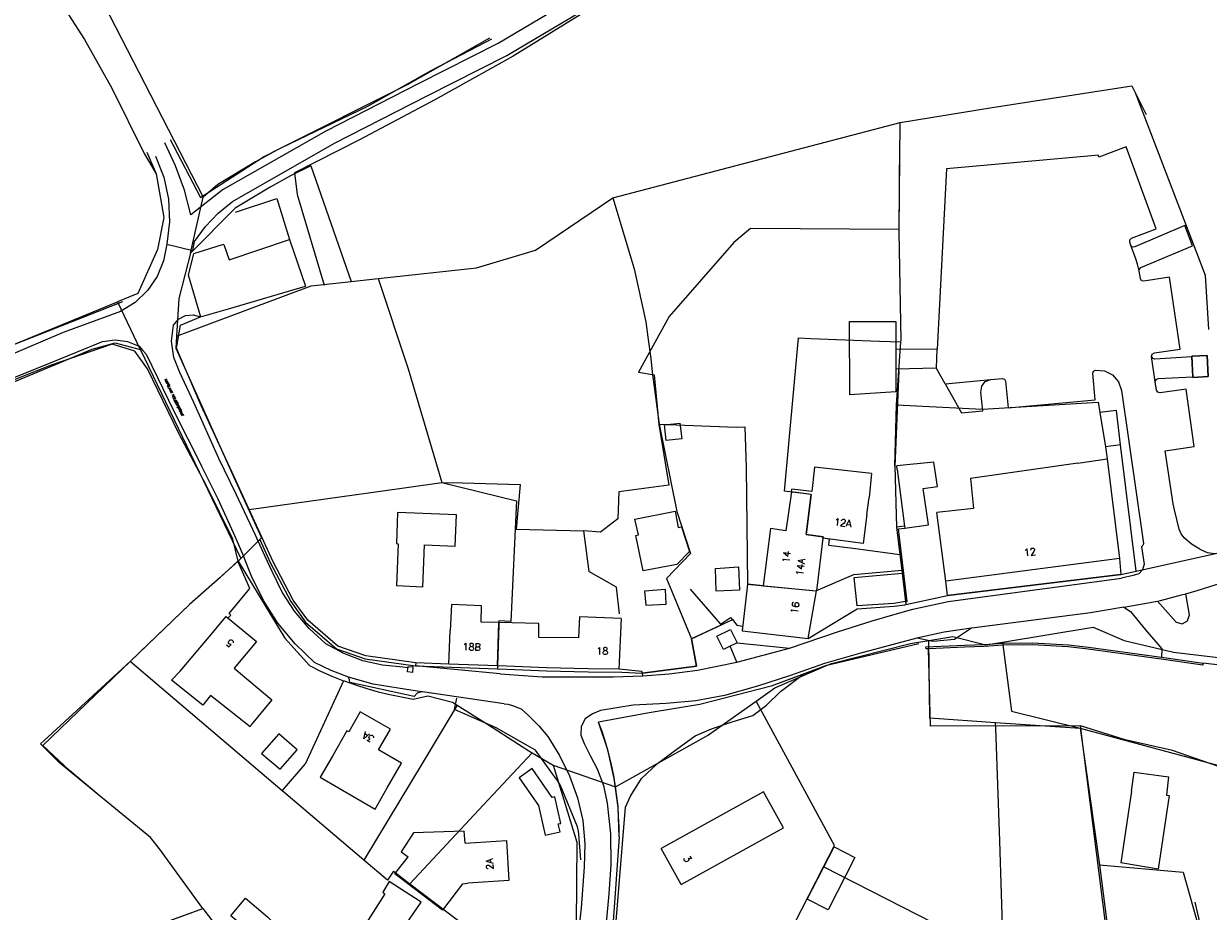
# Model space of a CAD drawing. Header units: metres. Extents: x 190798 to 192239, y 307689 to 310000.
# Tile 104 of 107: x 191779 to 191982, y 309752 to 309904. Entities that reach past the tile are written whole.
import ezdxf
from ezdxf.lldxf.tags import DXFTag

# ---------------------------------------------------------------- set-up
doc = ezdxf.new("R2010")
doc.units = ezdxf.units.M
for name, color, linetype in [('PH-BEST-BEBOUWING', 1, 'Continuous'), ('PH-BEST-HUISNUMMERS', 7, 'Continuous'), ('PH-BEST-KADASTRALE-GRENS', 150, 'KG-KADASTRAAL-SO')]:
    doc.layers.add(name, color=color, linetype=linetype)
doc.layers.add('PH-BEST-KANTVERHARDING', color=253, linetype='Continuous', lineweight=9)
doc.layers.add('PH-BEST-STAATNAAM', color=2, linetype='Continuous', lineweight=9)
doc.styles.add('ROMANS', font='romans.shx')
doc.styles.get("Standard").update_dxf_attribs({"font": 'arial.ttf'})
tags = doc.linetypes.add('KG-KADASTRAAL-SO', pattern='A,5.5,-2,["K",Standard,S=1.8,R=0,X=0,Y=-0.9],-2,5.5,-2,[5,NLCS.SHX,S=0.75,R=0,X=0,Y=0],-2', length=19).pattern_tags.tags
tags[6] = DXFTag(74, 10)

msp = doc.modelspace()

# ---------------------------------------------------------------- linework, layer by layer
at = {"layer": 'PH-BEST-BEBOUWING'}
for p, q in [((191805.75, 309792.82), (191810.47, 309798.38)), ((191817.96, 309783.63), (191817.75, 309783.3)), ((191831.86, 309778.28), (191829.75, 309774.65)), ((191829.75, 309774.65), (191839.16, 309769.2)), ((191839.16, 309769.2), (191841.23, 309772.83)), ((191854.16, 309756.4), (191855.04, 309756.49))]:
    msp.add_line(p, q, dxfattribs=at)
for points in [[(191810.47, 309798.38), (191813.68, 309802.17), (191818.84, 309797.92), (191815, 309793.34), (191821.49, 309787.91), (191817.96, 309783.63)], [(191817.75, 309783.3), (191810.98, 309788.67), (191809.66, 309787.01), (191804.26, 309791.29), (191805.75, 309792.82)], [(191841.23, 309772.83), (191843.67, 309777.09), (191839.75, 309779.33), (191841.8, 309782.9), (191836.63, 309785.87), (191834.66, 309782.43), (191834.33, 309782.62), (191831.86, 309778.28)], [(191822.7, 309782.09), (191819.68, 309778.72), (191822.9, 309776.05), (191825.8, 309779.35), (191822.7, 309782.09)], [(191854.59, 309763.35), (191854.45, 309765.44), (191845.77, 309765.14), (191843.61, 309761.86), (191844.85, 309761.03)], [(191854.59, 309763.35), (191861.66, 309763.8), (191862.1, 309756.98), (191855.04, 309756.49)], [(191854.16, 309756.4), (191850.72, 309751.91), (191842.58, 309758.11), (191844.85, 309761.03)], [(191841.8, 309745.6), (191847.08, 309753.27), (191841.57, 309756.8), (191840.48, 309754.98), (191840.82, 309754.69), (191837.22, 309749.06), (191841.8, 309745.6)], [(191820.75, 309750.76), (191823.18, 309748.3), (191820.85, 309745.53), (191814.45, 309750.93), (191816.98, 309753.93), (191820.75, 309750.76)]]:
    msp.add_lwpolyline(points, dxfattribs=at)
at = {"layer": 'PH-BEST-KADASTRALE-GRENS'}
for p, q in [((191879.92, 309873.88), (191929.12, 309886.74)), ((191828.17, 309879.37), (191835.06, 309859.53)), ((191807.57, 309864.39), (191809.71, 309873.96)), ((191835.06, 309859.53), (191839.68, 309860.03)), ((191805.16, 309850.16), (191828.2, 309858.78)), ((191828.2, 309858.78), (191835.06, 309859.53)), ((191795.02, 309856.03), (191798.93, 309847.91)), ((191885.93, 309849.98), (191886.39, 309846.35)), ((191925.57, 309849.34), (191929.26, 309849.19)), ((191928.91, 309844.27), (191929.26, 309849.19)), ((191929.26, 309849.19), (191929.28, 309849.45)), ((191928.48, 309838.4), (191928.91, 309844.27)), ((191928.21, 309827.92), (191928.48, 309838.4)), ((191963.35, 309837.09), (191964.3, 309831.23)), ((191966.89, 309831.6), (191964.3, 309831.23)), ((191969.55, 309809.95), (191966.89, 309831.6)), ((191964.3, 309831.23), (191964.63, 309829.18)), ((191928.21, 309827.92), (191928.5, 309817.45)), ((191959.57, 309828.45), (191941.2, 309825.79)), ((191924.24, 309826.66), (191923.8, 309822.55)), ((191910.51, 309823.51), (191910.58, 309824)), ((191923.44, 309819.62), (191923.8, 309822.55)), ((191936.94, 309808.24), (191935.41, 309819.97)), ((191928.5, 309817.45), (191929.06, 309812.8)), ((191816.14, 309812.09), (191819.41, 309815.35)), ((191819.41, 309815.35), (191819.71, 309815.65)), ((191915.89, 309815.57), (191914.78, 309806.55)), ((191916.92, 309814.4), (191917.04, 309815.42)), ((191916.92, 309814.4), (191921.96, 309813.74)), ((191921.96, 309813.74), (191929.06, 309812.8)), ((191969.55, 309809.95), (191984.2, 309813.18)), ((191815.71, 309811.65), (191816.14, 309812.09)), ((191815.71, 309811.65), (191823.73, 309798.49)), ((191889.08, 309808.7), (191893.23, 309812.95)), ((191929.06, 309812.8), (191929.4, 309810.09)), ((191966.72, 309812.09), (191936.94, 309808.24)), ((191921.19, 309809.35), (191929.4, 309810.09)), ((191929.4, 309810.09), (191929.46, 309809.59)), ((191929.46, 309809.59), (191930.11, 309804.23)), ((191937.24, 309805.78), (191966.95, 309809.38)), ((191966.95, 309809.38), (191969.55, 309809.95)), ((191889.08, 309808.7), (191893.37, 309798.34)), ((191902.97, 309807.69), (191902.63, 309804.69)), ((191905.69, 309807.43), (191902.97, 309807.69)), ((191930.11, 309804.23), (191937.24, 309805.78)), ((191852.26, 309804.26), (191852.05, 309799.75)), ((191881.35, 309801.84), (191880.95, 309793.18)), ((191851.79, 309794), (191852.05, 309799.75)), ((191805.75, 309792.82), (191810.47, 309798.38)), ((191823.73, 309798.49), (191827.92, 309793.77)), ((191934.24, 309784.8), (191934.05, 309798.08)), ((191823.24, 309772.33), (191797.2, 309794.49)), ((191846.1, 309793.75), (191860.15, 309793.23)), ((191860.17, 309793.73), (191851.79, 309794)), ((191907.67, 309789.95), (191916.49, 309793.76)), ((191833.76, 309791.19), (191827.17, 309776.92)), ((191833.76, 309791.19), (191833.86, 309791.15)), ((191881.43, 309792.67), (191884.98, 309792.46)), ((191904.44, 309787.68), (191907.67, 309789.95)), ((191853.23, 309786.99), (191847.39, 309777.3)), ((191852.41, 309787.5), (191853.23, 309786.99)), ((191853.23, 309786.99), (191858.44, 309783.73)), ((191934.24, 309784.8), (191945.49, 309784.04)), ((191817.96, 309783.63), (191817.75, 309783.3)), ((191858.44, 309783.73), (191865.5, 309779.2)), ((191945.49, 309784.04), (191960, 309783.06)), ((191960, 309783.06), (192000, 309772.29)), ((191960, 309783.06), (191963.3, 309759.66)), ((191866.08, 309778.86), (191857.73, 309769.93)), ((191865.5, 309779.2), (191866.08, 309778.86)), ((191866.08, 309778.86), (191869.69, 309776.72)), ((191823.24, 309772.33), (191827.17, 309776.92)), ((191831.86, 309778.28), (191829.75, 309774.65)), ((191847.39, 309777.3), (191837.24, 309760.43)), ((191869.69, 309776.72), (191880.38, 309773.04)), ((191829.75, 309774.65), (191839.16, 309769.2)), ((191839.16, 309769.2), (191841.23, 309772.83)), ((191823.85, 309771.81), (191823.24, 309772.33)), ((191837.24, 309760.43), (191823.85, 309771.81)), ((191905.74, 309772.14), (191888.18, 309762.43)), ((191909.15, 309765.97), (191905.74, 309772.14)), ((191857.73, 309769.93), (191845.13, 309756.43)), ((191880.97, 309764.46), (191879.98, 309749.93)), ((191891.59, 309756.26), (191909.15, 309765.97)), ((191891.59, 309756.26), (191888.18, 309762.43)), ((191842.3, 309758.59), (191845.13, 309756.43)), ((191903.79, 309735.54), (191916, 309759.3)), ((191934.91, 309749.68), (191916, 309759.3)), ((191963.3, 309759.66), (191968.06, 309722.2)), ((191845.13, 309756.43), (191873.48, 309734.94)), ((191854.16, 309756.4), (191855.04, 309756.49)), ((191809.63, 309752.17), (191822.25, 309735.95))]:
    msp.add_line(p, q, dxfattribs=at)
at = {"layer": 'PH-BEST-KADASTRALE-GRENS', "ltscale": 0.2, "flags": 128}
for points in [[(191750.88, 310000), (191750.88, 309999.99), (191751.84, 309990.07), (191760.28, 309955.42), (191764.51, 309941.05), (191771.59, 309925.38), (191780.3, 309915.11), (191789.4, 309900.97), (191794.09, 309892.63), (191799.63, 309881.46), (191801.68, 309877.96), (191802.98, 309870.48), (191801.91, 309865.04), (191798.53, 309857.46), (191795.02, 309856.03)], [(191771.27, 309958.03), (191773.15, 309947.28), (191775.26, 309941.62), (191777.49, 309935.63), (191792.67, 309907.03), (191809.71, 309873.96)], [(191858.79, 309901.2), (191844.76, 309893.26), (191822.32, 309882.03), (191818.68, 309880.03), (191812.21, 309876.15), (191809.71, 309873.96)], [(191969.41, 309891.89), (191981.39, 309860.64), (191981.95, 309851.3)], [(191929.28, 309849.45), (191928.95, 309868.03), (191929.09, 309883.37)], [(191828.17, 309879.37), (191824.67, 309877.62), (191821.18, 309875.7), (191815.17, 309872.1), (191807.57, 309864.39)], [(191839.68, 309860.03), (191856.56, 309861.86), (191866.68, 309864.88), (191879.92, 309873.88)], [(191879.92, 309873.88), (191883.55, 309861.72), (191885.58, 309852.62), (191885.93, 309849.98)], [(191807.57, 309864.39), (191806.65, 309860.84), (191805.57, 309856.65), (191805.16, 309850.16)], [(191839.68, 309860.03), (191844.81, 309844.61), (191850.59, 309825.1)], [(191767.63, 309845.43), (191772.18, 309846.71), (191795.02, 309856.03)], [(191805.16, 309850.16), (191805.03, 309848.11), (191814.64, 309826.75), (191819.71, 309815.65)], [(191913.91, 309823.08), (191909.32, 309823.66), (191910.8, 309839.83), (191911.73, 309849.89), (191913.82, 309849.8), (191925.57, 309849.34)], [(191708.67, 309787.13), (191717.51, 309789.95), (191726.78, 309793.41), (191734.35, 309798.01), (191737.59, 309801.09), (191740.32, 309804.97), (191749.55, 309817.12), (191757.93, 309828.87), (191759.02, 309830.28), (191769.02, 309838.93), (191790.68, 309847.97), (191794.62, 309849.05), (191798.93, 309847.91)], [(191798.93, 309847.91), (191798.96, 309847.83), (191816.14, 309812.09)], [(191886.39, 309846.35), (191886.67, 309844.01), (191887.87, 309835.11)], [(191981.92, 309843.26), (191981.73, 309846.89), (191979.12, 309846.76), (191979.3, 309843.13), (191981.92, 309843.26)], [(191928.48, 309838.4), (191943.27, 309837.7), (191963.06, 309838.88), (191963.35, 309837.09)], [(191966.89, 309831.6), (191966.18, 309837.43), (191963.35, 309837.09)], [(191887.87, 309835.11), (191901.04, 309834.58), (191902.51, 309834.63), (191902.76, 309827.68), (191902.96, 309807.69)], [(191887.87, 309835.11), (191890.89, 309820.18), (191893.23, 309812.95)], [(191924.24, 309826.66), (191914.45, 309827.74), (191914.01, 309823.61), (191910.58, 309824)], [(191959.57, 309828.45), (191964.63, 309829.18), (191966.72, 309812.09)], [(191964.63, 309829.18), (191966.72, 309812.09), (191966.95, 309809.38)], [(191941.2, 309825.79), (191941.68, 309820.66), (191935.41, 309819.97)], [(191850.59, 309825.1), (191863.39, 309821.99), (191862.43, 309801.31), (191860.37, 309801.46), (191860.36, 309800.71), (191860.17, 309793.73), (191860.15, 309793.23)], [(191910.51, 309823.51), (191909.57, 309816.87), (191906.9, 309817.22), (191905.69, 309807.43)], [(191915.92, 309815.81), (191913.01, 309816.2), (191913.91, 309823.08)], [(191923.44, 309819.62), (191922.79, 309814.66), (191915.89, 309815.57)], [(191819.41, 309815.35), (191821.22, 309811.42), (191824.73, 309804.74), (191827.25, 309801.19), (191832.56, 309796.65), (191837.45, 309794.95), (191846.1, 309793.75)], [(191917.04, 309815.42), (191915.89, 309815.57), (191915.92, 309815.81)], [(191797.2, 309794.49), (191798.91, 309796.13), (191807.37, 309804.23), (191811.87, 309808.22), (191815.71, 309811.65)], [(191902.96, 309807.69), (191914.66, 309806.56), (191921.19, 309809.35)], [(191902.63, 309804.69), (191902.06, 309799.72), (191913.35, 309798.43), (191914.78, 309806.55)], [(191860.38, 309801.16), (191857.33, 309801.23), (191857.42, 309803.99), (191852.26, 309804.26)], [(191913.35, 309798.43), (191921.79, 309803.48), (191928.08, 309803.92), (191929.96, 309804.2), (191930.11, 309804.23)], [(191810.47, 309798.38), (191813.68, 309802.17), (191818.84, 309797.92), (191815, 309793.34), (191821.49, 309787.91), (191817.96, 309783.63)], [(191881.35, 309801.84), (191874.17, 309802.12), (191874.01, 309798.53), (191867.2, 309798.6), (191867.24, 309801), (191860.38, 309801.16)], [(191893.37, 309798.34), (191897.13, 309800.12), (191897.55, 309800.32), (191898.96, 309800.97), (191900.42, 309801.64), (191901.16, 309800.7), (191902.15, 309800.53), (191902.06, 309799.72), (191913.35, 309798.43)], [(191946.66, 309797.8), (191962.2, 309800.33), (191967.52, 309798.05), (191975.98, 309796.05), (191987.98, 309794.66), (191999.68, 309794.6), (192000, 309795.19)], [(191884.98, 309792.46), (191894.25, 309793.68), (191893.37, 309798.34)], [(191916.49, 309793.76), (191917.36, 309794.13), (191930.93, 309797.56), (191934.05, 309798.08)], [(191934.05, 309798.08), (191938.16, 309798.78), (191943.83, 309797.34), (191946.66, 309797.8)], [(191946.66, 309797.8), (191948.19, 309785.94), (191960, 309783.06)], [(191809.63, 309752.17), (191802.21, 309762.39), (191800.7, 309764.35), (191791.85, 309771.61), (191785.08, 309777.1), (191781.84, 309780.35), (191782.46, 309780.92), (191797.2, 309794.49)], [(191827.92, 309793.77), (191829.84, 309792.84), (191831.78, 309791.98), (191833.76, 309791.19)], [(191860.15, 309793.23), (191861.73, 309793.18), (191868.53, 309792.86), (191875.69, 309792.7), (191881.43, 309792.67)], [(191880.95, 309793.18), (191875.7, 309793.2), (191868.52, 309793.36), (191861.7, 309793.68), (191860.17, 309793.73)], [(191916.49, 309793.76), (191916.32, 309793.72), (191907.04, 309790.27), (191894.82, 309787.12), (191886.11, 309785.69), (191877.46, 309784.11)], [(191817.75, 309783.3), (191810.98, 309788.67), (191809.66, 309787.01), (191804.26, 309791.29), (191805.75, 309792.82)], [(191833.86, 309791.15), (191835.79, 309790.47), (191837.73, 309789.86), (191839.69, 309789.3), (191841.67, 309788.82), (191843.67, 309788.4), (191845.68, 309788.04)], [(191845.68, 309788.04), (191848.18, 309788.58), (191852.41, 309787.5)], [(191880.38, 309773.04), (191896.11, 309781.81), (191904.44, 309787.68)], [(191916, 309759.3), (191917.87, 309762.94), (191904.44, 309787.68)], [(191841.23, 309772.83), (191843.67, 309777.09), (191839.75, 309779.33), (191841.8, 309782.9), (191836.63, 309785.87), (191834.66, 309782.43), (191834.33, 309782.62), (191831.86, 309778.28)], [(191880.38, 309773.04), (191880.06, 309774.93), (191879.68, 309776.8), (191879.22, 309778.65), (191878.7, 309780.49), (191878.12, 309782.31), (191877.46, 309784.11)], [(191950.95, 309715.75), (191950.86, 309716.4), (191948.75, 309731.65), (191946.81, 309745.7), (191946.19, 309763.69), (191945.52, 309783.12), (191945.49, 309784.04)], [(191869.69, 309776.72), (191873.76, 309763.54), (191873.52, 309735.39)], [(191880.97, 309764.46), (191880.97, 309766.18), (191880.9, 309767.9), (191880.79, 309769.62), (191880.61, 309771.33), (191880.38, 309773.04)], [(191854.59, 309763.35), (191854.45, 309765.44), (191845.77, 309765.14), (191843.61, 309761.86), (191844.85, 309761.03)], [(191854.59, 309763.35), (191861.66, 309763.8), (191862.1, 309756.98), (191855.04, 309756.49)], [(191842.3, 309758.59), (191841.27, 309757.01), (191837.24, 309760.43)], [(191854.16, 309756.4), (191850.72, 309751.91), (191842.58, 309758.11), (191844.85, 309761.03)], [(191963.3, 309759.66), (191977.64, 309758.39), (191986.05, 309728.63)], [(191731.88, 309718.26), (191742.32, 309722.92), (191757.22, 309729.67), (191772.56, 309736.27), (191788.98, 309744.25), (191797.64, 309747.81), (191809.63, 309752.17)]]:
    msp.add_lwpolyline(points, dxfattribs=at)
at = {"layer": 'PH-BEST-KANTVERHARDING', "color": 8}
for p, q in [((191804.05, 309883.85), (191809.28, 309873.9)), ((191813.2, 309875.37), (191807.62, 309870.96)), ((191824.51, 309866.76), (191827.26, 309858.73)), ((191968.68, 309865.72), (191968.47, 309866.3)), ((191813.27, 309865.9), (191812.82, 309865.76)), ((191969.44, 309863.61), (191968.68, 309865.72)), ((191970.09, 309861.32), (191970.08, 309861.34)), ((191814.04, 309854.88), (191827.26, 309858.73)), ((191795.89, 309856.07), (191771.71, 309846.52)), ((191809.24, 309853.48), (191814.04, 309854.88)), ((191935.5, 309847.93), (191928.4, 309847.9)), ((191928.4, 309847.9), (191928.4, 309844.61)), ((191935.34, 309844.74), (191935.5, 309847.93)), ((191972.22, 309846.67), (191972.22, 309846.72)), ((191972.85, 309842.37), (191972.22, 309846.67)), ((191979.12, 309846.62), (191972.78, 309846.24)), ((191979.12, 309846.62), (191979.12, 309846.76)), ((191979.3, 309843.2), (191979.12, 309846.62)), ((191928.91, 309844.27), (191928.21, 309827.92)), ((191928.4, 309844.61), (191935.34, 309844.74)), ((191936.83, 309842.04), (191944.65, 309842.78)), ((191944.65, 309842.78), (191946.61, 309842.95)), ((191973.08, 309840.91), (191972.85, 309842.37)), ((191973.34, 309842.91), (191979.3, 309843.2)), ((191967.04, 309840.87), (191970.81, 309814.66)), ((191934.9, 309828.61), (191928.54, 309827.96)), ((191928.61, 309827.36), (191928.54, 309827.96)), ((191934.96, 309828.23), (191934.9, 309828.61)), ((191959.57, 309828.45), (191941.2, 309825.79)), ((191924.24, 309826.66), (191923.8, 309822.55)), ((191928.61, 309827.36), (191929.9, 309817.65)), ((191910.51, 309823.51), (191910.58, 309824)), ((191913.91, 309823.08), (191910.51, 309823.51)), ((191923.44, 309819.62), (191923.8, 309822.55)), ((191936.94, 309808.24), (191935.41, 309819.97)), ((191976.96, 309817.16), (191976.13, 309820.43)), ((191929.9, 309817.65), (191929.94, 309817.33)), ((191874.86, 309816.85), (191875.8, 309809.88)), ((191915.89, 309815.57), (191914.78, 309806.55)), ((191970.46, 309814.11), (191970.92, 309811.13)), ((191815.68, 309811.63), (191812.61, 309808.88)), ((191815.71, 309811.65), (191815.68, 309811.63)), ((191817.7, 309806.97), (191815.68, 309811.63)), ((191966.72, 309812.09), (191936.94, 309808.24)), ((191880.54, 309807.19), (191875.8, 309809.88)), ((191929.46, 309809.59), (191930.05, 309804.72)), ((191969.08, 309809.17), (191967.05, 309808.75)), ((191847.36, 309807.21), (191842.81, 309807.42)), ((191881.03, 309802.65), (191880.54, 309807.19)), ((191902.97, 309807.69), (191902.63, 309804.69)), ((191905.69, 309807.43), (191902.97, 309807.69)), ((191905.69, 309807.43), (191914.78, 309806.55)), ((191978.73, 309802.44), (191978.06, 309806.07)), ((191852.26, 309804.26), (191852.05, 309799.75)), ((191967.45, 309803.76), (191973.21, 309804.79)), ((191973.21, 309804.79), (191976.45, 309801.19)), ((191814.44, 309802.42), (191813.99, 309801.96)), ((191860.17, 309793.73), (191860.38, 309801.16)), ((191881.35, 309801.84), (191880.95, 309793.18)), ((191851.79, 309794), (191852.05, 309799.75)), ((191901.19, 309797.69), (191899.99, 309797.07)), ((191901.15, 309794.37), (191899.99, 309797.07)), ((191901.19, 309797.69), (191910.16, 309796.78)), ((191901.15, 309794.37), (191910.16, 309796.78)), ((191844.77, 309793.37), (191843.93, 309793.52)), ((191846.15, 309794.24), (191846.1, 309793.75)), ((191860.58, 309792.35), (191846.1, 309793.75)), ((191851.79, 309794), (191846.15, 309794.24)), ((191860.17, 309793.73), (191851.79, 309794)), ((191983.98, 309793.84), (191981, 309794.21)), ((191845.85, 309788.5), (191834.86, 309790.85)), ((191885.03, 309792.02), (191884.98, 309792.46)), ((191847.11, 309789.3), (191843.15, 309789.88)), ((191852.76, 309786.25), (191853.2, 309788.21)), ((191791.85, 309771.61), (191786.83, 309775.81)), ((191905.74, 309772.14), (191888.18, 309762.43)), ((191909.15, 309765.97), (191905.74, 309772.14)), ((191968.77, 309772.29), (191966.95, 309760.02)), ((191880.97, 309764.46), (191879.98, 309749.93)), ((191891.59, 309756.26), (191909.15, 309765.97)), ((191891.59, 309756.26), (191888.18, 309762.43)), ((191984.82, 309731.09), (191979.69, 309753.24))]:
    msp.add_line(p, q, dxfattribs=at)
for points in [[(191814.73, 309873.26), (191832.23, 309883.2), (191848.11, 309891.34), (191861.77, 309898.23), (191880.52, 309909.4), (191898.97, 309921.98), (191910.47, 309932.8), (191925.64, 309950.66), (191928.68, 309955.9), (191928.83, 309957.7), (191928.67, 309959.01), (191928.33, 309960.09)], [(191813.2, 309875.37), (191830.76, 309885.34), (191846.71, 309893.51), (191860.28, 309900.36), (191878.86, 309911.43), (191897.05, 309923.82), (191908.25, 309934.36), (191923.14, 309951.89), (191926.04, 309956.9), (191926.25, 309957.41), (191926.14, 309957.77), (191925.72, 309958.61)], [(191963.17, 309950.16), (191951.76, 309940.97), (191944.01, 309934.83), (191937.63, 309941.98), (191928.16, 309954.28), (191924.19, 309948.5), (191911.66, 309933.47), (191908.48, 309930.49), (191899.21, 309921.65), (191890.89, 309915.92), (191877.76, 309907.3), (191862.85, 309898.14), (191849.42, 309890.64), (191836.52, 309883.77), (191825.36, 309878.14), (191825.84, 309874.44), (191830.45, 309858.92)], [(191809.28, 309873.9), (191820.07, 309880.9), (191823.07, 309882.4), (191837.9, 309889.56), (191848.75, 309895.69), (191859.18, 309901.07)], [(191928.95, 309868.46), (191929.12, 309886.78), (191944.89, 309889.32), (191968.85, 309893.02), (191971.26, 309888.11)], [(191807.62, 309870.96), (191806.5, 309875.2), (191805, 309879.33), (191803.14, 309883.3)], [(191968.78, 309866.95), (191972.99, 309868.53), (191967.87, 309882.61), (191963.19, 309880.84), (191963.07, 309881.19), (191962.52, 309881.14), (191937.1, 309878.84), (191935.5, 309847.93)], [(191800.08, 309881.68), (191801.68, 309877.96), (191802.98, 309870.48), (191801.91, 309865.04), (191798.53, 309857.46)], [(191801.52, 309880.99), (191802.95, 309877.41), (191803.77, 309873.64), (191803.95, 309869.78), (191803.49, 309865.95)], [(191808.21, 309866.4), (191810.11, 309868.94), (191812.29, 309871.24), (191814.73, 309873.26)], [(191815.26, 309871.39), (191822.33, 309873.74), (191824.51, 309866.76)], [(191928.95, 309868.46), (191903.5, 309868.59), (191900.62, 309866.19), (191889.58, 309853.54), (191884.32, 309844.02), (191886.98, 309843.55), (191887.8, 309835.04), (191889.51, 309824.69), (191880.95, 309823.55), (191880.77, 309818.9), (191877.81, 309816.62), (191874.86, 309816.85)], [(191929.28, 309849.45), (191928.95, 309868.03), (191928.95, 309868.46)], [(191970.39, 309861.92), (191979.22, 309865.62), (191977.92, 309869.12), (191969.35, 309865.46)], [(191803.49, 309865.95), (191802.94, 309863.08), (191801.81, 309860.39), (191800.15, 309857.98), (191798.04, 309855.96), (191795.55, 309854.42)], [(191803.49, 309865.95), (191807.97, 309864.86), (191808.21, 309866.4)], [(191813.27, 309865.9), (191814.19, 309863.26), (191824.51, 309866.76)], [(191968.47, 309866.3), (191968.48, 309866.69), (191968.78, 309866.95)], [(191812.82, 309865.76), (191808.05, 309864.27), (191807.13, 309860.71), (191809.24, 309853.48)], [(191969.35, 309865.46), (191968.96, 309865.44), (191968.68, 309865.72)], [(191970.08, 309861.34), (191969.81, 309862.49), (191969.44, 309863.61)], [(191970.08, 309861.34), (191970.14, 309861.68), (191970.39, 309861.92)], [(191970.31, 309860.03), (191970.21, 309860.68), (191970.09, 309861.32)], [(191970.89, 309859.6), (191970.5, 309859.68), (191970.31, 309860.03)], [(191972.69, 309847.3), (191977.1, 309847.94), (191975.31, 309860.27), (191970.89, 309859.6)], [(191795.55, 309854.42), (191785.71, 309850.83), (191776.08, 309846.72)], [(191804.65, 309852.08), (191805.51, 309853.08), (191806.67, 309853.69), (191807.98, 309853.83), (191809.24, 309853.48)], [(191805.73, 309843.93), (191804.66, 309846.52), (191804.3, 309849.3), (191804.65, 309852.08)], [(191817.6, 309820.49), (191814.7, 309826.86), (191809.3, 309838.44), (191805.12, 309848.15), (191805.82, 309852.07), (191809.24, 309853.48)], [(191920.49, 309840.11), (191920.48, 309852.67), (191928.4, 309852.69), (191928.4, 309847.9)], [(191815.71, 309811.65), (191814.78, 309815.4), (191810.21, 309824.66), (191805.46, 309833.61), (191800.18, 309844.57), (191797.99, 309847.61), (191794.13, 309848.79), (191783.66, 309845.21), (191768.75, 309839.36)], [(191771.06, 309840.6), (191783.97, 309845.78), (191790.51, 309848.45)], [(191790.51, 309848.45), (191792.49, 309849.28), (191794.62, 309849.57), (191796.74, 309849.29), (191798.73, 309848.48)], [(191798.73, 309848.48), (191799.34, 309847.8), (191799.93, 309847.09)], [(191799.93, 309847.09), (191804.77, 309837.25), (191809.44, 309827.97)], [(191972.22, 309846.72), (191972.34, 309847.1), (191972.69, 309847.3)], [(191972.78, 309846.24), (191972.42, 309846.35), (191972.22, 309846.67)], [(191979.12, 309846.76), (191981.73, 309846.89), (191981.92, 309843.26), (191979.3, 309843.13), (191979.3, 309843.2)], [(191812.42, 309829.22), (191808.13, 309838.81), (191805.73, 309843.93)], [(191928.4, 309844.61), (191928.4, 309840.64), (191920.49, 309840.11)], [(191936.83, 309842.04), (191935.35, 309844.63), (191935.34, 309844.74)], [(191947.18, 309842.49), (191947.64, 309837.91), (191962.57, 309839.28), (191962.14, 309843.83)], [(191962.14, 309843.83), (191962.24, 309844.2), (191962.59, 309844.38)], [(191962.59, 309844.38), (191964.15, 309844.26), (191965.54, 309843.55), (191966.56, 309842.36), (191967.04, 309840.87)], [(191936.83, 309842.04), (191939.66, 309837.08), (191943.3, 309837.41), (191942.98, 309840.61)], [(191942.98, 309840.61), (191943.11, 309841.6), (191943.72, 309842.39), (191944.65, 309842.78)], [(191946.61, 309842.95), (191947, 309842.84), (191947.18, 309842.49)], [(191972.85, 309842.37), (191972.98, 309842.75), (191973.34, 309842.91)], [(191973.68, 309840.48), (191973.29, 309840.57), (191973.08, 309840.91)], [(191975.9, 309821.45), (191974.56, 309830.55), (191979.51, 309831.27), (191978.13, 309841.1), (191973.68, 309840.48)], [(191889.02, 309832.32), (191888.74, 309835), (191891.4, 309835.3), (191891.7, 309832.59), (191889.02, 309832.32)], [(191814.9, 309816.52), (191812.26, 309822.28), (191809.44, 309827.97)], [(191818.25, 309817.06), (191815.37, 309823.15), (191812.42, 309829.22)], [(191924.24, 309826.66), (191914.45, 309827.74), (191914.01, 309823.61), (191910.58, 309824)], [(191929.94, 309817.33), (191933.97, 309817.86), (191933.09, 309824.09), (191935.51, 309824.46), (191934.96, 309828.23)], [(191959.57, 309828.45), (191964.63, 309829.18), (191966.72, 309812.09)], [(191941.2, 309825.79), (191941.68, 309820.66), (191935.41, 309819.97)], [(191817.6, 309820.49), (191830.65, 309822.35), (191843.74, 309824.18), (191850.59, 309825.1), (191854.12, 309825.05), (191864, 309824.8)], [(191864, 309824.8), (191863.34, 309817.16), (191874.86, 309816.85)], [(191910.51, 309823.51), (191909.57, 309816.87), (191906.9, 309817.22), (191905.69, 309807.43)], [(191913.91, 309823.08), (191913.01, 309816.2), (191915.92, 309815.81), (191915.89, 309815.57)], [(191976.13, 309820.43), (191976, 309820.93), (191975.9, 309821.45)], [(191846.15, 309794.24), (191837.57, 309795.43), (191832.81, 309797.09), (191827.62, 309801.53), (191825.16, 309805), (191821.66, 309811.65), (191817.6, 309820.49)], [(191847.36, 309807.21), (191847.65, 309814.45), (191852.9, 309814.23), (191853.12, 309819.57), (191843.03, 309819.99), (191842.81, 309814.65), (191843.12, 309814.64), (191842.81, 309807.42)], [(191885.08, 309809.99), (191883.87, 309816.07), (191884.33, 309816.15), (191883.67, 309818.86), (191890.59, 309820.21), (191891.12, 309817.42), (191891.65, 309817.52), (191893.05, 309813.32), (191890.87, 309811.07), (191885.08, 309809.99)], [(191923.44, 309819.62), (191922.79, 309814.66), (191915.89, 309815.57)], [(191978.06, 309806.07), (191980.02, 309806.62), (191987.85, 309809.09), (192031.8, 309821.17)], [(191929.9, 309817.65), (191928.5, 309817.45), (191929.46, 309809.59)], [(191930.05, 309804.72), (191930.33, 309804.73), (191928.84, 309817.18), (191929.94, 309817.33)], [(191816.6, 309812.55), (191815.76, 309814.54), (191814.9, 309816.52)], [(191819.16, 309815.1), (191818.7, 309816.08), (191818.25, 309817.06)], [(191977.78, 309815.67), (191977.27, 309816.36), (191976.96, 309817.16)], [(191980.5, 309813.72), (191979.06, 309814.58), (191977.78, 309815.67)], [(191821.54, 309809.86), (191820.36, 309812.48), (191819.16, 309815.1)], [(191970.81, 309814.66), (191970.73, 309814.32), (191970.46, 309814.11)], [(191980.5, 309813.72), (191981.73, 309813.16), (191983.07, 309812.98), (191984.41, 309813.19)], [(191818.02, 309809.06), (191817.32, 309810.81), (191816.6, 309812.55)], [(191966.72, 309812.09), (191966.95, 309809.38), (191937.24, 309805.78), (191936.94, 309808.24)], [(191830.72, 309797.47), (191827.87, 309800.12), (191825.37, 309803.1), (191823.25, 309806.36), (191821.54, 309809.86)], [(191901.44, 309810.66), (191901.58, 309806.67), (191897.6, 309806.49), (191897.51, 309810.4), (191901.44, 309810.66)], [(191930.05, 309804.72), (191928.03, 309804.42), (191921.75, 309803.98), (191921.23, 309808.85), (191929.46, 309809.59)], [(191970.92, 309811.13), (191970.68, 309810.19), (191970.01, 309809.47), (191969.08, 309809.17)], [(191812.61, 309808.88), (191807.37, 309804.23), (191797.2, 309794.49)], [(191828.77, 309794.32), (191825.46, 309797.51), (191822.53, 309801.06), (191820.04, 309804.93), (191818.02, 309809.06)], [(191910.16, 309796.78), (191918.4, 309799.53), (191924.36, 309801.41), (191928.28, 309802.58), (191931.28, 309803.45), (191937.37, 309804.73), (191967.05, 309808.75)], [(191814.44, 309802.42), (191814.19, 309802.69), (191817.7, 309806.97)], [(191888.91, 309806.78), (191885.35, 309806.49), (191885.57, 309804.1), (191889.04, 309804.3), (191888.91, 309806.78)], [(191893.14, 309806.87), (191898.35, 309800.84), (191900.08, 309802), (191900.39, 309801.63)], [(191902.63, 309804.69), (191902.06, 309799.72), (191913.35, 309798.43), (191914.78, 309806.55)], [(191973.21, 309804.79), (191973.74, 309804.89), (191977.36, 309805.86), (191978.06, 309806.07)], [(191860.38, 309801.16), (191857.33, 309801.23), (191857.42, 309803.99), (191852.26, 309804.26)], [(191967.45, 309803.76), (191961.74, 309802.82), (191941.4, 309800.2), (191941.36, 309800.17)], [(191967.45, 309803.76), (191968.63, 309803.01), (191971.16, 309799.92), (191973.98, 309796.65), (191973.92, 309795.22)], [(191881.35, 309801.84), (191874.17, 309802.12), (191874.01, 309798.53), (191867.2, 309798.6), (191867.24, 309801), (191860.38, 309801.16)], [(191900.39, 309801.63), (191897.55, 309800.32), (191893.37, 309798.34), (191894.25, 309793.68), (191884.98, 309792.46)], [(191900.39, 309801.63), (191900.42, 309801.64), (191901.16, 309800.7), (191902.15, 309800.53)], [(191976.45, 309801.19), (191977.47, 309800.94), (191978.39, 309801.45), (191978.73, 309802.44)], [(191899.99, 309797.07), (191898.89, 309796.5), (191897.71, 309798.81), (191900.07, 309799.97), (191901.19, 309797.69)], [(191941.36, 309800.17), (191936.66, 309799.49), (191932.02, 309798.45)], [(191941.36, 309800.17), (191938.42, 309798.26), (191934.77, 309797.91), (191932.02, 309798.45)], [(191843.93, 309793.52), (191840.46, 309793.83), (191837.06, 309794.59), (191833.79, 309795.82), (191830.72, 309797.47)], [(191932.35, 309797.49), (191916.32, 309793.72), (191912.59, 309792.33)], [(191932.02, 309798.45), (191927.09, 309797.16), (191922.16, 309795.85)], [(191934.01, 309796.64), (191933.57, 309796.62), (191933.56, 309796.97), (191940.18, 309797.26), (191943.49, 309797.39), (191946.81, 309797.64), (191951.83, 309797.67), (191957.98, 309797.33), (191961.38, 309796.93), (191973.92, 309795.22)], [(191981, 309794.21), (191980.97, 309793.85), (191980.21, 309793.94), (191973.86, 309794.86), (191961.34, 309796.57), (191957.95, 309796.98), (191951.82, 309797.31), (191946.83, 309797.28), (191943.51, 309797.03), (191940.2, 309796.91), (191934.01, 309796.64)], [(191922.16, 309795.85), (191916.18, 309794.12), (191910.32, 309792.05)], [(191960.06, 309783.43), (191934.31, 309783.38), (191934.01, 309796.64)], [(191973.92, 309795.22), (191977.09, 309794.75), (191980.26, 309794.29), (191981, 309794.21)], [(191786.83, 309775.81), (191782.23, 309780.11), (191797.2, 309794.49)], [(191834.64, 309791.8), (191831.66, 309792.95), (191828.77, 309794.32)], [(191845.64, 309793.53), (191845.56, 309792.61), (191844.75, 309792.7), (191844.77, 309793.37)], [(191845.64, 309793.53), (191844.78, 309793.56), (191844.77, 309793.37)], [(191845.64, 309793.53), (191845.68, 309793.79), (191846.1, 309793.75)], [(191880.95, 309793.18), (191875.7, 309793.2), (191868.52, 309793.36), (191861.7, 309793.68), (191860.17, 309793.73)], [(191884.98, 309792.46), (191884.89, 309792.77), (191880.95, 309793.18)], [(191885.03, 309792.02), (191889.53, 309792.37), (191894.41, 309793.01), (191901.15, 309794.37)], [(191843.15, 309789.88), (191838.84, 309790.61), (191834.64, 309791.8)], [(191834.86, 309790.85), (191834.77, 309791.33), (191834.64, 309791.8)], [(191860.58, 309792.35), (191867.79, 309791.85), (191875.02, 309791.82)], [(191875.02, 309791.82), (191880.02, 309791.82), (191885.03, 309792.02)], [(191912.59, 309792.33), (191907.04, 309790.27), (191894.82, 309787.12), (191886.11, 309785.69), (191877.46, 309784.11)], [(191880.46, 309750.01), (191882.1, 309769.55), (191882.92, 309771.4), (191884.81, 309774.45), (191887.57, 309776.98), (191890.47, 309779.18), (191894, 309781.72), (191896.8, 309782.94), (191900.37, 309784.12), (191903.9, 309785.21), (191906.26, 309787.01), (191908.63, 309789.32), (191912.59, 309792.33)], [(191910.32, 309792.05), (191904.72, 309790.25), (191899.06, 309788.65)], [(191847.11, 309789.3), (191846.4, 309789.03), (191845.85, 309788.5)], [(191861.28, 309787.21), (191847.3, 309789.27), (191847.11, 309789.3)], [(191861.28, 309787.21), (191861.92, 309787.14), (191862.56, 309787)], [(191862.56, 309787), (191864.2, 309786.36), (191865.51, 309785.17)], [(191889.07, 309787.29), (191883.41, 309786.98), (191877.81, 309786.1)], [(191899.06, 309788.65), (191894.1, 309787.71), (191889.07, 309787.29)], [(191866.68, 309779.31), (191859.89, 309783.13), (191852.76, 309786.25)], [(191865.51, 309785.17), (191867.23, 309783.48), (191868.77, 309781.61)], [(191877.81, 309786.1), (191876.41, 309785.52), (191875.17, 309784.66)], [(191875.17, 309784.66), (191874.47, 309783.33), (191874.4, 309781.84), (191874.98, 309780.46)], [(191880.97, 309764.46), (191880.8, 309769.47), (191880.15, 309774.45), (191879.04, 309779.34), (191877.46, 309784.11)], [(191966.82, 309732.46), (191964.46, 309748.76), (191960.06, 309783.43)], [(192020.68, 309766.79), (192011.87, 309768.58), (192004.28, 309770.69), (191998.47, 309772.22), (191996.56, 309772.54), (191985, 309776.06), (191975.82, 309779.26), (191967.67, 309781.08), (191960.06, 309783.43)], [(191868.77, 309781.61), (191870.79, 309778.35), (191872.46, 309774.89)], [(191874.41, 309760.51), (191874.1, 309764.89), (191874.03, 309765.4), (191873.83, 309766.15), (191870.95, 309773.26), (191870.44, 309774.09), (191869.59, 309775.26), (191866.68, 309779.31)], [(191874.98, 309780.46), (191876.08, 309778.27), (191877.2, 309776.1)], [(191867.15, 309769.81), (191868.3, 309764.75), (191870.86, 309765.33), (191870.55, 309766.65), (191870.99, 309766.75), (191869.95, 309771.29), (191869.53, 309771.2), (191866.07, 309776.15), (191863.86, 309774.57), (191867.15, 309769.81)], [(191872.46, 309774.89), (191873.86, 309771.14), (191874.75, 309767.24), (191875.13, 309763.25), (191874.99, 309759.25)], [(191877.2, 309776.1), (191878.29, 309773.23), (191878.92, 309770.23)], [(191968.77, 309772.29), (191969.22, 309775.53), (191975.09, 309774.74), (191974.77, 309771.6), (191975.23, 309771.54), (191973.36, 309758.91), (191966.95, 309760.02)], [(191797.72, 309747.84), (191809.63, 309752.17), (191802.21, 309762.39), (191800.7, 309764.35), (191791.85, 309771.61)], [(191878.92, 309770.23), (191879.52, 309764.97), (191879.56, 309759.67)], [(191921.39, 309760.93), (191916.78, 309751.94), (191913.23, 309753.76), (191917.84, 309762.75), (191921.39, 309760.93)], [(191874.99, 309759.25), (191874.47, 309752.29), (191873.58, 309744.14)], [(191879.56, 309759.67), (191879.2, 309754.69), (191878.74, 309749.71)]]:
    msp.add_lwpolyline(points, dxfattribs=at)

# ---------------------------------------------------------------- texts
at = {"layer": 'PH-BEST-HUISNUMMERS', "style": 'ROMANS'}
for s, rotation, p in [('12A', 352.534, (191917.76, 309817.84)), ('12', 7.3524, (191950.42, 309812.5)), ('14', 82.9319, (191910.14, 309811.3)), ('14A', 82.9319, (191912.48, 309809.09)), ('16', 79.9821, (191911.54, 309802.58)), ('5', 140.5614, (191815.09, 309797.77)), ('18B', 358.108, (191854.13, 309796.43)), ('18', 359.7135, (191877.06, 309795.7)), ('3A', 150.1272, (191839.15, 309781.55)), ('2A', 93.6693, (191859.47, 309758.85)), ('3', 298.999, (191891.93, 309760.81))]:
    msp.add_text(s, height=1.2, rotation=rotation, dxfattribs=at).set_placement(p)
at = {"layer": 'PH-BEST-STAATNAAM', "style": 'ROMANS'}
msp.add_text('KAPELAAN HOUBENSTRAAT', height=0.4, rotation=295.1554, dxfattribs=at).set_placement((191803.05, 309842.73))

doc.saveas('drawing.dxf')
